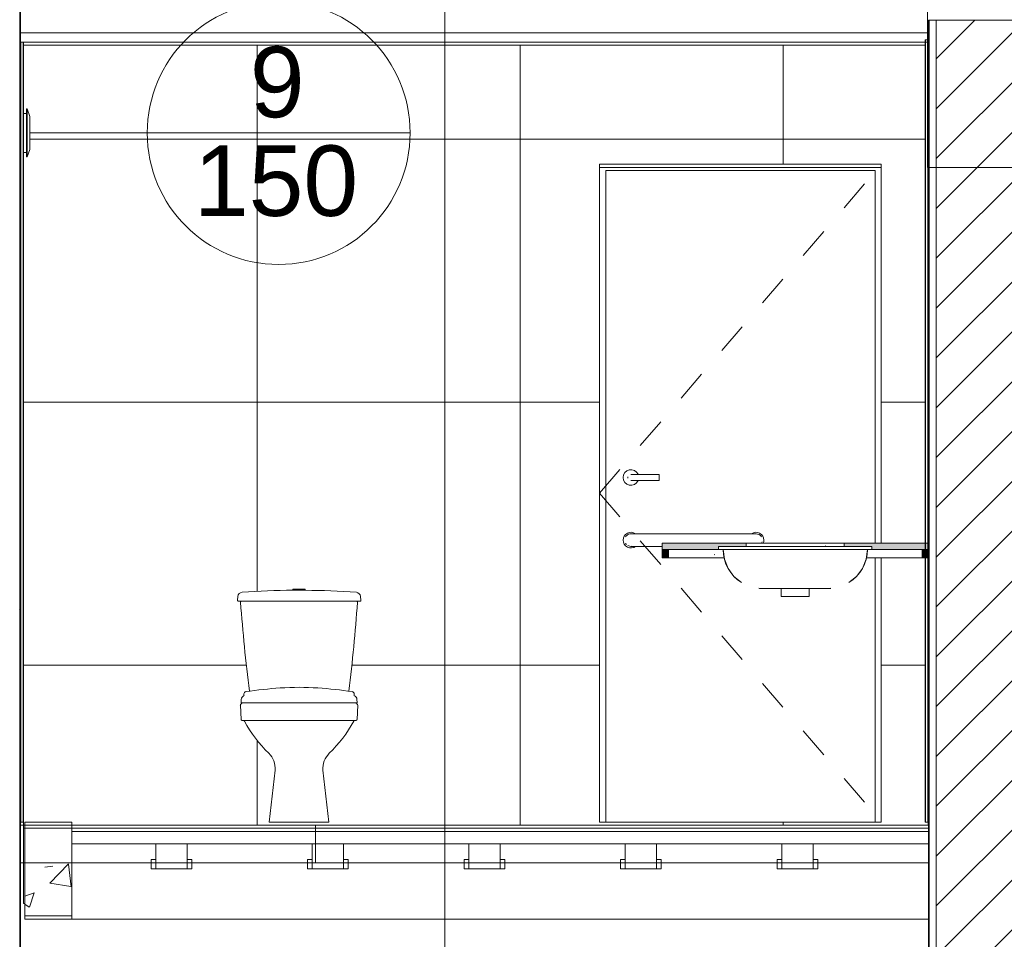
# Model space of a CAD drawing. Header units: metres. Extents: x 4.1 to 64.5, y -1.6 to 14.4.
# Tile 79 of 84: x 57.6 to 60.7, y 2.6 to 5.6. Entities that reach past the tile are written whole.
import ezdxf

# ---------------------------------------------------------------- set-up
doc = ezdxf.new("R2010")
doc.units = ezdxf.units.M
doc.linetypes.add('Center', pattern=[0.03175, 0.00635, -0.004763, 0.015875, -0.004763])
for name, color, linetype, lineweight in [('A-CLNG', 7, 'Continuous', 18), ('A-DOOR', 7, 'Continuous', 18), ('A-FLOR', 7, 'Continuous', 18), ('A-FLOR-MCUT', 7, 'Continuous', 18), ('A-WALL', 7, 'Continuous', 18), ('A-WALL-PATT', 7, 'Continuous', 18), ('G-ANNO-SYMB', 7, 'Continuous', 9), ('G-IMPT', 7, 'Continuous', 18), ('P-SANR-FIXT', 7, 'Continuous', 18), ('Q-CASE', 7, 'Continuous', 18), ('S-BEAM', 7, 'Continuous', 18)]:
    doc.layers.add(name, color=color, linetype=linetype, lineweight=lineweight)
doc.layers.add('M-HVAC-CDFF-IDEN', color=1, linetype='Continuous', lineweight=9, true_color=0xff0000)
doc.styles.add('Arial_1', font='arial.ttf', dxfattribs={"height": 0.225})
pattern_1 = [(50, (52.482, 6.033), (0.546555, -0.047815), [0.05715, -0.62865]), (355, (52.482, 6.033), (-0.105728, 0.573166), [0.04572, -0.50292]), (100.451, (52.528, 6.03), (0.440828, 0.525349), [0.04857, -0.53427]), (46.184, (52.482, 6.186), (0.813237, -0.12613), [0.08572, -0.94297]), (96.636, (52.55, 6.175), (0.712212, 0.742287), [0.07286, -0.80141]), (351.184, (52.482, 6.186), (0.712217, 0.742274), [0.06858, -0.75438]), (21, (52.558, 6.148), (0.454846, -0.306795), [0.05715, -0.62865]), (326, (52.558, 6.148), (0.185405, 0.55256), [0.04572, -0.50292]), (71.451, (52.596, 6.122), (0.640251, 0.245763), [0.04857, -0.53427]), (37.5, (52.482, 6.033), (0.009261, 0.2536672), [0.02515, -0.47168, 0.02515, -0.48539, -0.50483]), (37.5, (52.482, 6.033), (0.009261, 0.2536672), [-1.007, 0.02515, -0.47968]), (7.5, (52.482, 6.033), (0.200456, 0.300546), [0.02515, -0.26594, 0.02515, -0.46025, -0.19241]), (7.5, (52.482, 6.033), (0.200456, 0.300546), [-0.77648, 0.02515, -0.16726]), (327.5, (52.312, 6.033), (0.4067682, -0.0171882), [0.02515, -0.16535, 0.02515, -0.56921, -0.78867]), (327.5, (52.312, 6.033), (0.4067682, -0.0171882), [-0.78486, 0.02515, -0.76352]), (317.5, (52.236, 6.033), (0.444383, 0.0762794), [0.02515, -0.2225, 0.02515, -0.36957, -0.56007]), (317.5, (52.236, 6.033), (0.444383, 0.0762794), [-0.64237, 0.02515, -0.53492])]
pattern_2 = [(45, (52.482, 6.033), (-0.0795495, 0.0795495), []), (135, (52.482, 6.033), (-0.0795495, -0.0795495), [])]

# ---------------------------------------------------------------- blocks, each defined once
blk = doc.blocks.new('FP_49-Corte 7')
at = {"layer": 'Q-CASE', "color": 252, "true_color": 0x838383}
blk.add_line((67.6123, 3.9011), (67.6145, 3.9014), dxfattribs=at)
blk = doc.blocks.new('Paredes 15 - Paredes 6-6874455-Corte 7')
at = {"layer": 'A-WALL'}
for p, q in [((67.9396, 5.91), (67.9396, 5.11)), ((67.7919, 5.11), (66.8919, 5.11)), ((67.9396, 5.11), (68.4419, 5.11))]:
    blk.add_line(p, q, dxfattribs=at)
blk = doc.blocks.new('Bacia para Caixa Acoplada - P_750_Creme CR37_Acionamento Simples 6lpf-V48-Corte 7')
at = {"layer": 'P-SANR-FIXT'}
for p, q in [((65.9519, 3.763), (65.9119, 3.763)), ((65.9119, 3.763), (65.9119, 3.7599)), ((65.9519, 3.7599), (65.9519, 3.763)), ((65.7364, 3.74), (65.7352, 3.7283)), ((65.7382, 3.725), (65.7479, 3.725)), ((66.1155, 3.725), (65.7479, 3.725)), ((66.1155, 3.725), (66.1265, 3.725)), ((66.1295, 3.7283), (66.1283, 3.74)), ((65.7912, 3.4), (65.7509, 3.4)), ((66.0726, 3.4), (65.7912, 3.4)), ((66.1128, 3.4), (66.0725, 3.4)), ((65.7443, 3.3928), (65.7466, 3.3474)), ((66.1171, 3.3474), (66.1194, 3.3928)), ((65.7491, 3.3446), (66.1146, 3.3446)), ((65.8557, 3.186), (65.8367, 3.02)), ((66.0269, 3.02), (66.008, 3.186)), ((65.8367, 3.02), (66.0269, 3.02))]:
    blk.add_line(p, q, dxfattribs=at)
for centre, radius, start, end in [((65.7513, 3.7385), 0.015, 93.7064, 174), ((65.9322, 1.244), 2.516, 90.4615, 94.1444), ((65.932, 6.0581), 2.2982, 269.501, 270.499), ((65.9315, 1.244), 2.516, 85.8147, 89.5341), ((66.1134, 3.7384), 0.015, 6, 83.3063), ((65.7382, 3.728), 0.003, 174, 270), ((65.7479, 3.722), 0.003, 90, 184.3595), ((71.8334, 4.1859), 6.1062, 184.35949, 187.03826), ((60.6934, 4.1096), 5.439, 352.9038, 355.9108), ((66.1155, 3.722), 0.003, 355.9108, 90), ((66.1265, 3.728), 0.003, 270, 6), ((65.327, 3.8172), 0.5936, 314.8723, 315.1399), ((65.7515, 3.3945), 0.00555, 96.2084, 133.0211), ((65.7912, 3.415), 0.015, 252.3924, 270), ((66.0725, 3.415), 0.015, 270, 287.61), ((66.1122, 3.3945), 0.00555, 46.9789, 83.7916), ((66.5367, 3.8172), 0.5936, 224.8601, 225.1277), ((65.7492, 3.393), 0.005, 134.8711, 183.1652), ((66.1144, 3.393), 0.005, 356.8348, 45.1289), ((65.7496, 3.3476), 0.003, 183.613, 259.221), ((65.868, 4.0038), 0.6697, 259.7748, 260.3047), ((65.7546, 3.3406), 0.003, 28.0086, 80.3005), ((66.1334, 3.5464), 0.428, 208.5238, 225.8503), ((65.7303, 3.5464), 0.428, 314.1497, 331.4762), ((66.109, 3.3406), 0.003, 99.6995, 151.9914), ((65.9957, 4.0038), 0.6697, 279.6953, 280.2252), ((66.1141, 3.3476), 0.003, 280.779, 356.387), ((65.7862, 3.1899), 0.0696, 356.8063, 45.1937), ((66.0775, 3.1899), 0.0696, 134.8063, 183.1937)]:
    blk.add_arc(centre, radius, start, end, dxfattribs=at)
blk = doc.blocks.new('Assento para Bacia Sanitária - Assento para Bacia Sanitária-772276-Corte 7')
at = {"layer": 'P-SANR-FIXT'}
for p, q in [((56.4006, 0.2611), (56.4, 0.2513)), ((56.4093, 0.2792), (56.4093, 0.2743)), ((56.7616, 0.2743), (56.7616, 0.2792)), ((56.7709, 0.2513), (56.7703, 0.2611)), ((56.4004, 0.2508), (56.7704, 0.2508))]:
    blk.add_line(p, q, dxfattribs=at)
for centre, radius, start, end in [((56.417, 0.2788), 0.00765, 98.1639, 177.121), ((56.6289, -1.1988), 1.5003, 93.9546, 98.1639), ((56.5855, -0.5703), 0.8703, 86.0454, 93.9546), ((56.542, -1.1988), 1.5003, 81.8361, 86.0454), ((56.754, 0.2788), 0.00765, 2.879, 81.8361), ((56.4155, 0.2602), 0.0149, 110.8928, 176.5), ((56.4102, 0.2755), 0.00145, 233.4416, 268.8636), ((56.7608, 0.2755), 0.00145, 271.1364, 306.5584), ((56.7555, 0.2602), 0.0149, 3.5, 69.1072), ((56.4005, 0.2513), 0.0005, 175.9732, 270.0423), ((56.7704, 0.2513), 0.0005, 269.9577, 4.0268)]:
    blk.add_arc(centre, radius, start, end, dxfattribs=at)
blk = doc.blocks.new('Cuba Oval de Embutir - L_37_17_Branco Gelo GE17-V50-Corte 7')
at = {"layer": 'P-SANR-FIXT'}
for p, q in [((67.2721, 3.9), (67.2721, 3.89)), ((67.7618, 3.89), (67.7618, 3.9)), ((67.4057, 3.7659), (67.4006, 3.7663)), ((67.4719, 3.7659), (67.4719, 3.74)), ((67.5619, 3.74), (67.5619, 3.7659)), ((67.6308, 3.7661), (67.6282, 3.7659)), ((67.4719, 3.74), (67.5619, 3.74))]:
    blk.add_line(p, q, dxfattribs=at)
at = {"layer": 'P-SANR-FIXT', "flags": 128}
for points in [[(67.2721, 3.9), (67.2774, 3.9), (67.2932, 3.9), (67.3188, 3.9), (67.3531, 3.9), (67.3945, 3.9), (67.4413, 3.9), (67.4913, 3.9), (67.5425, 3.9), (67.5926, 3.9), (67.6394, 3.9), (67.6808, 3.9), (67.715, 3.9), (67.7406, 3.9), (67.7565, 3.9), (67.7618, 3.9)], [(67.7618, 3.89), (67.7565, 3.89), (67.7406, 3.89), (67.715, 3.89), (67.6808, 3.89), (67.6394, 3.89), (67.5926, 3.89), (67.5425, 3.89), (67.4913, 3.89), (67.4413, 3.89), (67.3945, 3.89), (67.3531, 3.89), (67.3188, 3.89), (67.2932, 3.89), (67.2774, 3.89), (67.2721, 3.89)], [(67.3458, 3.7842), (67.3212, 3.804), (67.3024, 3.8294), (67.2906, 3.8587), (67.2866, 3.89)], [(67.7473, 3.89), (67.7433, 3.8587), (67.7315, 3.8294)], [(67.7314, 3.8292), (67.7127, 3.804), (67.6881, 3.7842)]]:
    blk.add_lwpolyline(points, dxfattribs=at)
at = {"layer": 'P-SANR-FIXT'}
for centre, start, end in [((67.4108, 3.89), 180, 238.4354), ((67.6231, 3.89), 301.5646, 0), ((67.4108, 3.89), 265.3169, 267.6532), ((67.6231, 3.89), 272.3468, 273.5345)]:
    blk.add_arc(centre, 0.1242, start, end, dxfattribs=at)
for points, knots in [([(67.4057, 3.7659), (67.4057, 3.7659), (67.4057, 3.7659), (67.4057, 3.7659), (67.4057, 3.7659)], [-0.1308997, -0.1308997, -0.1308997, -0.1308997, -0.0981748, 0, 0, 0, 0]), ([(67.4105, 3.7659), (67.4092, 3.7659), (67.4072, 3.7659), (67.4064, 3.7659), (67.4061, 3.7659)], [-0.5235761, -0.5235761, -0.5235761, -0.5235761, -0.3926991, -0.2617994, -0.2617994, -0.2617994, -0.2617994]), ([(67.4473, 3.7659), (67.4449, 3.7659), (67.4358, 3.7659), (67.4226, 3.7659), (67.4142, 3.7659), (67.4112, 3.7659), (67.4105, 3.7659)], [-1.0471976, -1.0471976, -1.0471976, -1.0471976, -0.9817477, -0.7853982, -0.5890486, -0.5235988, -0.5235988, -0.5235988, -0.5235988]), ([(67.4797, 3.7659), (67.4738, 3.7659), (67.4623, 3.7659), (67.4521, 3.7659), (67.4473, 3.7659)], [-1.3089969, -1.3089969, -1.3089969, -1.3089969, -1.1780972, -1.0471977, -1.0471977, -1.0471977, -1.0471977]), ([(67.5542, 3.7659), (67.5512, 3.7659), (67.5391, 3.7659), (67.5169, 3.7659), (67.4948, 3.7659), (67.4827, 3.7659), (67.4797, 3.7659)], [-1.8325957, -1.8325957, -1.8325957, -1.8325957, -1.7671459, -1.5707963, -1.3744468, -1.3089969, -1.3089969, -1.3089969, -1.3089969]), ([(67.5866, 3.7659), (67.5818, 3.7659), (67.5715, 3.7659), (67.5601, 3.7659), (67.5542, 3.7659)], [-2.094395, -2.094395, -2.094395, -2.094395, -1.9634954, -1.8325957, -1.8325957, -1.8325957, -1.8325957]), ([(67.6234, 3.7659), (67.6227, 3.7659), (67.6196, 3.7659), (67.6113, 3.7659), (67.5981, 3.7659), (67.589, 3.7659), (67.5866, 3.7659)], [-2.6179939, -2.6179939, -2.6179939, -2.6179939, -2.552544, -2.3561945, -2.1598449, -2.0943951, -2.0943951, -2.0943951, -2.0943951]), ([(67.6278, 3.7659), (67.6275, 3.7659), (67.6267, 3.7659), (67.6247, 3.7659), (67.6234, 3.7659)], [-2.8797933, -2.8797933, -2.8797933, -2.8797933, -2.7488936, -2.6180165, -2.6180165, -2.6180165, -2.6180165]), ([(67.6282, 3.7659), (67.6282, 3.7659), (67.6282, 3.7659), (67.6282, 3.7659), (67.6282, 3.7659)], [-3.1415927, -3.1415927, -3.1415927, -3.1415927, -3.0434179, -3.010693, -3.010693, -3.010693, -3.010693])]:
    blk.add_open_spline(points, degree=3, knots=knots, dxfattribs=at)
blk = doc.blocks.new('Porta banheiros - P4- BANHEIROS madeira-V64-Corte 7')
at = {"layer": 'A-DOOR', "linetype": 'Center'}
for q in [(67.7919, 5.12), (67.7919, 3.02)]:
    blk.add_line((66.8919, 4.07), q, dxfattribs=at)
at = {"layer": 'A-DOOR'}
for p, q in [((66.9119, 3.02), (66.9119, 5.1)), ((66.9119, 5.1), (67.7719, 5.1)), ((67.7719, 5.1), (66.9119, 5.1)), ((66.9119, 5.1), (66.9119, 3.02)), ((67.7719, 3.91), (67.7719, 5.1)), ((67.7719, 3.91), (67.7719, 5.1)), ((67.0819, 4.13), (67.0119, 4.13)), ((67.0819, 4.12), (67.0819, 4.13)), ((67.0119, 4.11), (67.0819, 4.11)), ((67.0819, 4.11), (67.0819, 4.12)), ((67.3619, 3.94), (67.0219, 3.94)), ((67.0219, 3.9), (67.0919, 3.9)), ((67.7719, 3.02), (67.7719, 3.8632)), ((67.7719, 3.02), (67.7719, 3.8632))]:
    blk.add_line(p, q, dxfattribs=at)
at = {"layer": 'A-DOOR', "flags": 128}
for points in [[(67.0119, 4.13), (67.0111, 4.13), (67.0103, 4.13), (67.0095, 4.13), (67.0088, 4.13), (67.008, 4.13), (67.0072, 4.13), (67.0064, 4.13), (67.0057, 4.13), (67.0049, 4.13), (67.0042, 4.13), (67.0034, 4.13), (67.0027, 4.13), (67.002, 4.13), (67.0013, 4.13), (67.0006, 4.13), (67, 4.13), (66.9994, 4.13), (66.9988, 4.13), (66.9982, 4.13), (66.9976, 4.13), (66.997, 4.13), (66.9965, 4.13), (66.996, 4.13), (66.9956, 4.13), (66.9951, 4.13), (66.9947, 4.13), (66.9943, 4.13), (66.9939, 4.13), (66.9936, 4.13), (66.9933, 4.13), (66.993, 4.13), (66.9928, 4.13), (66.9926, 4.13), (66.9924, 4.13), (66.9922, 4.13), (66.9921, 4.13), (66.992, 4.13), (66.992, 4.13), (66.9919, 4.13)], [(66.9919, 4.11), (66.992, 4.11), (66.992, 4.11), (66.9921, 4.11), (66.9922, 4.11), (66.9923, 4.11), (66.9925, 4.11), (66.9927, 4.11), (66.993, 4.11), (66.9932, 4.11), (66.9935, 4.11), (66.9938, 4.11), (66.9942, 4.11), (66.9946, 4.11), (66.995, 4.11), (66.9954, 4.11), (66.9959, 4.11), (66.9964, 4.11), (66.9969, 4.11), (66.9974, 4.11), (66.998, 4.11), (66.9986, 4.11), (66.9992, 4.11), (66.9998, 4.11), (67.0005, 4.11), (67.0011, 4.11), (67.0018, 4.11), (67.0025, 4.11), (67.0032, 4.11), (67.004, 4.11), (67.0047, 4.11), (67.0054, 4.11), (67.0062, 4.11), (67.007, 4.11), (67.0078, 4.11), (67.0085, 4.11), (67.0093, 4.11), (67.0101, 4.11), (67.0109, 4.11), (67.0117, 4.11), (67.0119, 4.11)], [(67.0219, 3.94), (67.0207, 3.94), (67.0195, 3.94), (67.0184, 3.94), (67.0172, 3.94), (67.016, 3.94), (67.0148, 3.94), (67.0137, 3.94), (67.0125, 3.94), (67.0114, 3.94), (67.0103, 3.94), (67.0092, 3.94), (67.0081, 3.94), (67.007, 3.94), (67.006, 3.94), (67.005, 3.94), (67.004, 3.94), (67.0031, 3.94), (67.0022, 3.94), (67.0013, 3.94), (67.0004, 3.94), (66.9996, 3.94), (66.9988, 3.94), (66.9981, 3.94), (66.9974, 3.94), (66.9967, 3.94), (66.9961, 3.94), (66.9955, 3.94), (66.9949, 3.94), (66.9944, 3.94), (66.994, 3.94), (66.9936, 3.94), (66.9932, 3.94), (66.9929, 3.94), (66.9926, 3.94), (66.9924, 3.94), (66.9922, 3.94), (66.9921, 3.94), (66.992, 3.94), (66.9919, 3.94), (66.9919, 3.94)], [(67.3919, 3.94), (67.3919, 3.94), (67.3918, 3.94), (67.3917, 3.94), (67.3916, 3.94), (67.3913, 3.94), (67.3911, 3.94), (67.3908, 3.94), (67.3904, 3.94), (67.39, 3.94), (67.3896, 3.94), (67.3891, 3.94), (67.3886, 3.94), (67.388, 3.94), (67.3874, 3.94), (67.3867, 3.94), (67.386, 3.94), (67.3853, 3.94), (67.3845, 3.94), (67.3837, 3.94), (67.3828, 3.94), (67.382, 3.94), (67.3811, 3.94), (67.3801, 3.94), (67.3791, 3.94), (67.3782, 3.94), (67.3771, 3.94), (67.3761, 3.94), (67.375, 3.94), (67.3739, 3.94), (67.3728, 3.94), (67.3717, 3.94), (67.3705, 3.94), (67.3694, 3.94), (67.3682, 3.94), (67.367, 3.94), (67.3659, 3.94), (67.3647, 3.94), (67.3635, 3.94), (67.3623, 3.94), (67.3619, 3.94)], [(66.9919, 3.9), (66.992, 3.9), (66.992, 3.9), (66.9922, 3.9), (66.9923, 3.9), (66.9925, 3.9), (66.9928, 3.9), (66.9931, 3.9), (66.9935, 3.9), (66.9939, 3.9), (66.9943, 3.9), (66.9948, 3.9), (66.9953, 3.9), (66.9959, 3.9), (66.9965, 3.9), (66.9972, 3.9), (66.9979, 3.9), (66.9986, 3.9), (66.9994, 3.9), (67.0002, 3.9), (67.001, 3.9), (67.0019, 3.9), (67.0028, 3.9), (67.0038, 3.9), (67.0047, 3.9), (67.0057, 3.9), (67.0068, 3.9), (67.0078, 3.9), (67.0089, 3.9), (67.01, 3.9), (67.0111, 3.9), (67.0122, 3.9), (67.0133, 3.9), (67.0145, 3.9), (67.0157, 3.9), (67.0168, 3.9), (67.018, 3.9), (67.0192, 3.9), (67.0204, 3.9), (67.0216, 3.9), (67.0219, 3.9)]]:
    blk.add_lwpolyline(points, dxfattribs=at)
at = {"layer": 'A-DOOR'}
for centre, radius, start, end in [((66.9919, 4.12), 0.025, 23.748, 180), ((66.9919, 4.12), 0.01, 165, 180), ((66.9919, 4.12), 0.025, 180, 336.2194), ((66.9919, 4.12), 0.01, 180, 195), ((66.9919, 3.92), 0.025, 53.7209, 180), ((66.9919, 3.92), 0.02, 137.4274, 150), ((66.9919, 3.92), 0.02, 86.7168, 135), ((67.3919, 3.92), 0.025, 0, 126.2791), ((67.3919, 3.92), 0.02, 30, 93.2832), ((66.9919, 3.92), 0.025, 180, 306.9829), ((66.9919, 3.92), 0.02, 210, 225), ((66.9919, 3.92), 0.02, 240, 279.0015), ((67.3919, 3.92), 0.02, 330, 345), ((67.3919, 3.92), 0.025, 336.2194, 0)]:
    blk.add_arc(centre, radius, start, end, dxfattribs=at)
blk = doc.blocks.new('4 GRE - ESCOLA DE CINEMA E AUDIOVISUAL CINE REX R07_rvt-2-Corte 7')
at = {"layer": 'A-WALL-PATT', "true_color": 0x808080}
h = blk.add_hatch(dxfattribs=at)
h.set_pattern_fill('FP_19', color=8, style=0, pattern_type=2)
h.set_pattern_definition(pattern_1)
h.paths.add_polyline_path([(65.0394, -0.6402), (65.0419, -0.6402), (65.0419, 8.6), (65.0394, 8.6), (65.0394, 0.3133)])
h = blk.add_hatch(dxfattribs=at)
h.set_pattern_fill('FP_19', color=8, style=0, pattern_type=2)
h.set_pattern_definition(pattern_1)
h.paths.add_polyline_path([(67.9451, -0.6402), (67.9451, 5.58), (67.9426, 5.58), (67.9426, -0.6402)])
h = blk.add_hatch(dxfattribs=at)
h.set_pattern_fill('FP_20', color=8, style=0, pattern_type=2)
h.set_pattern_definition([(45, (52.482, 6.033), (-0.0795495, 0.0795495), [])])
h.paths.add_polyline_path([(67.9676, -0.6402), (68.4176, -0.6402), (68.4176, 5.58), (67.9676, 5.58), (67.9676, 0.3133)])
at = {"layer": 'A-WALL-PATT'}
h = blk.add_hatch(dxfattribs=at)
h.set_pattern_fill('FP_24', color=256, style=0, pattern_type=2)
h.set_pattern_definition(pattern_2)
h.paths.add_polyline_path([(65.0434, 3.02), (65.0434, 5.51), (65.0419, 5.51), (65.0419, 3.02)])
h = blk.add_hatch(dxfattribs=at)
h.set_pattern_fill('FP_24', color=256, style=0, pattern_type=2)
h.set_pattern_definition(pattern_2)
h.paths.add_polyline_path([(65.0519, 3.02), (65.0519, 5.51), (65.0504, 5.51), (65.0504, 3.02)])
h = blk.add_hatch(dxfattribs=at)
h.set_pattern_fill('FP_24', color=256, style=0, pattern_type=2)
h.set_pattern_definition(pattern_2)
h.paths.add_polyline_path([(67.9334, 3.02), (67.9334, 5.5175), (67.9319, 5.5175), (67.9319, 3.02)])
h = blk.add_hatch(dxfattribs=at)
h.set_pattern_fill('FP_24', color=256, style=0, pattern_type=2)
h.set_pattern_definition(pattern_2)
h.paths.add_polyline_path([(67.9419, 3.02), (67.9419, 5.5175), (67.9404, 5.5175), (67.9404, 3.02)])
at = {"layer": 'A-WALL-PATT', "true_color": 0xf5f5f5}
h = blk.add_hatch(dxfattribs=at)
h.set_pattern_fill('FP_25', style=0, pattern_type=2)
h.set_pattern_definition([(0, (65.047, 0.16), (0, 0.84), []), (90, (65.047, 0.16), (-0.84, 5e-17), [])])
h.paths.add_polyline_path([(65.0555, 2.76), (65.0555, 2.89), (65.0519, 2.89), (65.0519, 2.76)])
h.paths.add_polyline_path([(65.0519, 3.01), (65.0561, 3.01), (65.0561, 3.02), (65.2061, 3.02), (65.2061, 3.01), (67.9419, 3.01), (67.9419, 3.02), (67.9319, 3.02), (67.9319, 3.8632), (67.7919, 3.8632), (67.7919, 3.02), (66.8919, 3.02), (66.8919, 5.12), (67.7919, 5.12), (67.7919, 3.91), (67.9319, 3.91), (67.9319, 5.5004), (65.0519, 5.5004), (65.0519, 5.2825), (65.0608, 5.2825), (65.0608, 5.2965), (65.0628, 5.2965), (65.0718, 5.2725), (65.0718, 5.1675), (65.0628, 5.1435), (65.0608, 5.1435), (65.0608, 5.1575), (65.0519, 5.1575), (65.0519, 3.02)])
h.paths.add_polyline_path([(66.0269, 3.02), (65.8367, 3.02), (65.8557, 3.186), (65.8549, 3.2007), (65.8512, 3.2149), (65.8445, 3.2279), (65.8352, 3.2393), (65.7912, 3.2895), (65.7558, 3.3434), (65.7482, 3.3456), (65.7466, 3.3474), (65.7443, 3.3928), (65.7469, 3.3977), (65.7509, 3.4), (65.7469, 3.4008), (65.7465, 3.4013), (65.7474, 3.412), (65.749, 3.4175), (65.7536, 3.4225), (65.7558, 3.4243), (65.7566, 3.4312), (65.7591, 3.4351), (65.7624, 3.4364), (65.7735, 3.4378), (65.7586, 3.5672), (65.7449, 3.7218), (65.7469, 3.725), (65.7372, 3.7257), (65.7354, 3.7269), (65.7352, 3.7283), (65.7372, 3.7434), (65.741, 3.7493), (65.7469, 3.7528), (65.7504, 3.7534), (65.8311, 3.758), (65.9119, 3.7599), (65.9119, 3.763), (65.9519, 3.763), (65.9519, 3.7599), (66.0336, 3.7579), (66.1185, 3.7525), (66.124, 3.7489), (66.1276, 3.7433), (66.1283, 3.74), (66.1293, 3.7269), (66.1261, 3.725), (66.1155, 3.725), (66.1185, 3.7218), (66.1052, 3.5672), (66.0904, 3.4378), (66.1048, 3.4351), (66.1061, 3.4339), (66.1081, 3.4292), (66.1081, 3.4236), (66.1129, 3.4203), (66.1149, 3.4175), (66.1169, 3.4095), (66.1168, 3.4008), (66.1128, 3.4), (66.117, 3.3976), (66.1194, 3.3928), (66.1169, 3.3473), (66.1146, 3.3446), (66.1068, 3.3426), (66.1052, 3.3402), (66.0713, 3.2877), (66.0192, 3.2279), (66.0125, 3.2149), (66.0087, 3.2007), (66.008, 3.186), (66.0094, 3.1737)])
at = {"layer": 'Q-CASE', "lineweight": 5, "true_color": 0xafafaf}
h = blk.add_hatch(color=253, dxfattribs=at)
h.paths.add_polyline_path([(67.9219, 3.89), (67.9419, 3.89), (67.9419, 3.91), (67.6736, 3.91), (67.6736, 3.9), (67.7618, 3.9), (67.7618, 3.89), (67.8312, 3.89)])
h.paths.add_polyline_path([(67.1119, 3.89), (67.2721, 3.89), (67.2721, 3.9), (67.3603, 3.9), (67.3595, 3.91), (67.0919, 3.91), (67.0919, 3.89)])
for points in [[(67.0919, 3.8632), (67.1119, 3.8632), (67.1119, 3.89), (67.0919, 3.89), (67.0919, 3.8888)], [(67.9219, 3.8632), (67.9419, 3.8632), (67.9419, 3.89), (67.9219, 3.89), (67.9219, 3.8888)]]:
    blk.add_hatch(color=253, dxfattribs=at).paths.add_polyline_path(points)
at = {"layer": 'Q-CASE', "true_color": 0x808080}
h = blk.add_hatch(dxfattribs=at)
h.set_pattern_fill('FP_22', color=8, style=0, pattern_type=2)
h.set_pattern_definition([(50, (52.482, 6.033), (0.273274, -0.0239114), [0.02857, -0.31432]), (355, (52.482, 6.033), (-0.0528634, 0.286588), [0.02286, -0.25146]), (100.451, (52.505, 6.032), (0.220418, 0.2626804), [0.02429, -0.26714]), (46.184, (52.482, 6.11), (0.4066185, -0.0630575), [0.04286, -0.47149]), (96.636, (52.516, 6.104), (0.356107, 0.371139), [0.03643, -0.4007]), (351.184, (52.482, 6.11), (0.356108, 0.371137), [0.03429, -0.37719]), (21, (52.52, 6.091), (0.2274184, -0.1533992), [0.02857, -0.31432]), (326, (52.52, 6.091), (0.092705, 0.276284), [0.02286, -0.25146]), (71.451, (52.539, 6.078), (0.3201318, 0.1228847), [0.02429, -0.26714]), (37.5, (52.482, 6.033), (0.0046375, 0.12683267), [0.00251, -0.2459, 0.00251, -0.25276, -0.25241]), (37.5, (52.482, 6.033), (0.0046375, 0.12683267), [-0.50368, 0.00251, -0.2499]), (7.5, (52.482, 6.033), (0.1002335, 0.1502687), [0.00251, -0.14303, 0.00251, -0.24018, -0.0962]), (7.5, (52.482, 6.033), (0.1002335, 0.1502687), [-0.38824, 0.00251, -0.09369]), (327.5, (52.397, 6.033), (0.2033841, -0.0085941), [0.00251, -0.09274, 0.00251, -0.29467, -0.39433]), (327.5, (52.397, 6.033), (0.2033841, -0.0085941), [-0.39243, 0.00251, -0.39182]), (317.5, (52.359, 6.033), (0.2221916, 0.0381397), [0.00251, -0.12131, 0.00251, -0.19484, -0.28003]), (317.5, (52.359, 6.033), (0.2221916, 0.0381397), [-0.32118, 0.00251, -0.27752])])
h.paths.add_polyline_path([(67.7439, 3.8632), (67.9219, 3.8632), (67.9219, 3.89), (67.7473, 3.89), (67.744, 3.8641)])
h.paths.add_polyline_path([(67.1451, 3.8632), (67.29, 3.8632), (67.2866, 3.89), (67.1119, 3.89), (67.1119, 3.8632)])
at = {"layer": 'S-BEAM'}
h = blk.add_hatch(dxfattribs=at)
h.set_pattern_fill('FP_19', color=256, style=0, pattern_type=2)
h.set_pattern_definition(pattern_1)
h.paths.add_polyline_path([(65.2061, 2.72), (65.2061, 3.02), (65.0561, 3.02), (65.0561, 2.72)])
at = {"layer": 'A-CLNG'}
for p, q in [((67.9426, 5.54), (65.0419, 5.54)), ((65.0419, 5.54), (65.0419, 5.51)), ((67.9426, 5.51), (67.9426, 5.54)), ((65.0419, 5.51), (67.9426, 5.51))]:
    blk.add_line(p, q, dxfattribs=at)
at = {"layer": 'A-FLOR'}
for p, q in [((65.0419, 3.01), (65.0519, 3.01)), ((65.9848, 3.01), (65.0519, 3.01)), ((65.0519, 3.01), (65.0519, 2.89)), ((67.9426, 3.01), (65.9848, 3.01)), ((65.9848, 3.01), (65.9848, 2.89)), ((65.9848, 2.89), (65.9848, 3.01)), ((67.9426, 2.89), (67.9426, 3.01)), ((65.0519, 2.89), (65.0419, 2.89)), ((65.0519, 2.89), (65.9848, 2.89)), ((65.9848, 2.89), (67.9426, 2.89))]:
    blk.add_line(p, q, dxfattribs=at)
at = {"layer": 'A-FLOR-MCUT'}
for p, q in [((65.9848, 3), (65.0519, 3)), ((67.9426, 3), (65.9848, 3))]:
    blk.add_line(p, q, dxfattribs=at)
at = {"layer": 'A-WALL'}
for p, q in [((65.0394, 8.6), (65.0394, -0.6402)), ((65.0419, -0.6402), (65.0419, 8.6)), ((68.4426, 5.58), (67.9426, 5.58)), ((67.9426, 5.58), (67.9426, -0.6402)), ((67.9451, -0.6402), (67.9451, 5.58)), ((67.9676, -0.6402), (67.9676, 5.58)), ((65.0519, 5.51), (65.0419, 5.51)), ((65.0419, 5.51), (65.0419, 3.02)), ((65.0434, 5.51), (65.0434, 3.02)), ((65.0504, 5.51), (65.0504, 3.02)), ((65.0519, 3.02), (65.0519, 5.51)), ((67.9419, 5.5175), (67.9319, 5.5175)), ((67.9319, 5.5175), (67.9319, 3.02)), ((67.9334, 5.5175), (67.9334, 3.02)), ((67.9404, 5.5175), (67.9404, 3.02)), ((67.9419, 3.02), (67.9419, 5.5175)), ((67.9319, 5.5004), (65.0519, 5.5004)), ((66.8919, 3.02), (66.8919, 5.12)), ((66.8919, 5.12), (67.7919, 5.12)), ((67.7919, 5.12), (67.7919, 3.91)), ((67.7919, 3.8632), (67.7919, 3.02)), ((65.0419, 3.02), (65.0519, 3.02)), ((65.0519, 3.02), (65.0519, 3.01)), ((67.7919, 3.02), (66.8919, 3.02)), ((67.9319, 3.02), (67.9419, 3.02)), ((67.9419, 3.01), (67.9419, 3.02)), ((65.0519, 2.89), (65.0519, 2.76)), ((65.0519, 2.76), (65.0555, 2.76))]:
    blk.add_line(p, q, dxfattribs=at)
at = {"layer": 'Q-CASE'}
for p, q in [((67.3603, 3.91), (67.0919, 3.91)), ((67.0919, 3.91), (67.0919, 3.89)), ((67.3603, 3.9), (67.3603, 3.91)), ((67.9419, 3.91), (67.6736, 3.91)), ((67.6736, 3.91), (67.6736, 3.9)), ((67.9419, 3.89), (67.9419, 3.91)), ((67.1119, 3.89), (67.0919, 3.89)), ((67.0919, 3.89), (67.0919, 3.8632)), ((67.0919, 3.89), (67.2721, 3.89)), ((67.1119, 3.8632), (67.1119, 3.89)), ((67.7618, 3.89), (67.9419, 3.89)), ((67.9419, 3.89), (67.9219, 3.89)), ((67.9219, 3.89), (67.9219, 3.8632)), ((67.9419, 3.8632), (67.9419, 3.89)), ((67.0919, 3.8632), (67.1119, 3.8632)), ((67.29, 3.8632), (67.1119, 3.8632)), ((67.9219, 3.8632), (67.7439, 3.8632)), ((67.9219, 3.8632), (67.9419, 3.8632))]:
    blk.add_line(p, q, dxfattribs=at)
blk.add_open_spline([(67.3603, 3.91), (67.3693, 3.91), (67.3907, 3.91), (67.4283, 3.91), (67.4717, 3.91), (67.5169, 3.91), (67.5622, 3.91), (67.6055, 3.91), (67.6432, 3.91), (67.6646, 3.91), (67.6736, 3.91)], degree=3, knots=[0.815875, 0.815875, 0.815875, 0.815875, 0.981748, 1.178097, 1.374447, 1.570796, 1.767146, 1.963495, 2.159845, 2.325718, 2.325718, 2.325718, 2.325718], dxfattribs=at)
at = {"layer": 'S-BEAM'}
for p, q in [((65.2061, 3.02), (65.0561, 3.02)), ((65.0561, 3.02), (65.0561, 2.72)), ((65.2061, 2.72), (65.2061, 3.02)), ((65.0561, 2.72), (65.2061, 2.72))]:
    blk.add_line(p, q, dxfattribs=at)
at = {"layer": 'A-DOOR', "lineweight": 18}
blk.add_blockref('Porta banheiros - P4- BANHEIROS madeira-V64-Corte 7', (0, 0), dxfattribs=at)
blk.add_blockref('Porta banheiros - P4- BANHEIROS madeira-V64-Corte 7', (0, 0), dxfattribs=at)
at = {"layer": 'A-WALL', "lineweight": 18}
blk.add_blockref('Paredes 15 - Paredes 6-6874455-Corte 7', (0, 0), dxfattribs=at)
at = {"layer": 'P-SANR-FIXT', "lineweight": 18}
for name, p in [('Cuba Oval de Embutir - L_37_17_Branco Gelo GE17-V50-Corte 7', (0, 0)), ('Bacia para Caixa Acoplada - P_750_Creme CR37_Acionamento Simples 6lpf-V48-Corte 7', (0, 0)), ('Assento para Bacia Sanitária - Assento para Bacia Sanitária-772276-Corte 7', (9.3465, 3.15))]:
    blk.add_blockref(name, p, dxfattribs=at)
at = {"layer": 'Q-CASE'}
blk.add_blockref('FP_49-Corte 7', (0, 0), dxfattribs=at)
blk = doc.blocks.new('Family - V142-298951-Corte 7')
at = {"layer": 'S-BEAM'}
blk.add_line((65.2055, 2.71), (67.9426, 2.71), dxfattribs=at)
blk = doc.blocks.new('Family - L111-298971-Corte 7')
at = {"layer": 'A-FLOR'}
for p, q in [((67.9426, 2.99), (65.2055, 2.99)), ((65.2055, 2.99), (65.2055, 2.95)), ((67.9426, 2.95), (67.9426, 2.99)), ((65.2055, 2.95), (67.9426, 2.95)), ((65.5741, 2.95), (65.4741, 2.95)), ((65.4741, 2.95), (65.4741, 2.937)), ((65.4741, 2.937), (65.4741, 2.87)), ((65.5741, 2.883), (65.5741, 2.95)), ((66.0741, 2.95), (65.9741, 2.95)), ((65.9741, 2.95), (65.9741, 2.937)), ((65.9741, 2.937), (65.9741, 2.87)), ((66.0741, 2.883), (66.0741, 2.95)), ((66.5741, 2.95), (66.4741, 2.95)), ((66.4741, 2.95), (66.4741, 2.937)), ((66.4741, 2.937), (66.4741, 2.87)), ((66.5741, 2.883), (66.5741, 2.95)), ((67.0741, 2.95), (66.9741, 2.95)), ((66.9741, 2.95), (66.9741, 2.937)), ((66.9741, 2.937), (66.9741, 2.87)), ((67.0741, 2.883), (67.0741, 2.95)), ((67.5741, 2.95), (67.4741, 2.95)), ((67.4741, 2.95), (67.4741, 2.937)), ((67.4741, 2.937), (67.4741, 2.87)), ((67.5741, 2.883), (67.5741, 2.95)), ((65.4741, 2.9), (65.4591, 2.9)), ((65.4591, 2.9), (65.4591, 2.8951)), ((65.4591, 2.8951), (65.4591, 2.87)), ((65.4741, 2.8749), (65.4741, 2.9)), ((65.5891, 2.9), (65.5741, 2.9)), ((65.5741, 2.9), (65.5741, 2.8951)), ((65.5741, 2.8951), (65.5741, 2.87)), ((65.5891, 2.8749), (65.5891, 2.9)), ((65.9741, 2.9), (65.9591, 2.9)), ((65.9591, 2.9), (65.9591, 2.8951)), ((65.9591, 2.8951), (65.9591, 2.87)), ((65.9741, 2.8749), (65.9741, 2.9)), ((66.0891, 2.9), (66.0741, 2.9)), ((66.0741, 2.9), (66.0741, 2.8951)), ((66.0741, 2.8951), (66.0741, 2.87)), ((66.0891, 2.8749), (66.0891, 2.9)), ((66.4741, 2.9), (66.4591, 2.9)), ((66.4591, 2.9), (66.4591, 2.8951)), ((66.4591, 2.8951), (66.4591, 2.87)), ((66.4741, 2.8749), (66.4741, 2.9)), ((66.5891, 2.9), (66.5741, 2.9)), ((66.5741, 2.9), (66.5741, 2.8951)), ((66.5741, 2.8951), (66.5741, 2.87)), ((66.5891, 2.8749), (66.5891, 2.9)), ((66.9741, 2.9), (66.9591, 2.9)), ((66.9591, 2.9), (66.9591, 2.8951)), ((66.9591, 2.8951), (66.9591, 2.87)), ((66.9741, 2.8749), (66.9741, 2.9)), ((67.0891, 2.9), (67.0741, 2.9)), ((67.0741, 2.9), (67.0741, 2.8951)), ((67.0741, 2.8951), (67.0741, 2.87)), ((67.0891, 2.8749), (67.0891, 2.9)), ((67.4741, 2.9), (67.4591, 2.9)), ((67.4591, 2.9), (67.4591, 2.8951)), ((67.4591, 2.8951), (67.4591, 2.87)), ((67.4741, 2.8749), (67.4741, 2.9)), ((67.5891, 2.9), (67.5741, 2.9)), ((67.5741, 2.9), (67.5741, 2.8951)), ((67.5741, 2.8951), (67.5741, 2.87)), ((67.5891, 2.8749), (67.5891, 2.9)), ((65.4591, 2.87), (65.4741, 2.87)), ((65.4741, 2.87), (65.4741, 2.8749)), ((65.4741, 2.87), (65.5741, 2.87)), ((65.5741, 2.87), (65.5741, 2.883)), ((65.5741, 2.87), (65.5891, 2.87)), ((65.5891, 2.87), (65.5891, 2.8749)), ((65.9591, 2.87), (65.9741, 2.87)), ((65.9741, 2.87), (65.9741, 2.8749)), ((65.9741, 2.87), (66.0741, 2.87)), ((66.0741, 2.87), (66.0741, 2.883)), ((66.0741, 2.87), (66.0891, 2.87)), ((66.0891, 2.87), (66.0891, 2.8749)), ((66.4591, 2.87), (66.4741, 2.87)), ((66.4741, 2.87), (66.4741, 2.8749)), ((66.4741, 2.87), (66.5741, 2.87)), ((66.5741, 2.87), (66.5741, 2.883)), ((66.5741, 2.87), (66.5891, 2.87)), ((66.5891, 2.87), (66.5891, 2.8749)), ((66.9591, 2.87), (66.9741, 2.87)), ((66.9741, 2.87), (66.9741, 2.8749)), ((66.9741, 2.87), (67.0741, 2.87)), ((67.0741, 2.87), (67.0741, 2.883)), ((67.0741, 2.87), (67.0891, 2.87)), ((67.0891, 2.87), (67.0891, 2.8749)), ((67.4591, 2.87), (67.4741, 2.87)), ((67.4741, 2.87), (67.4741, 2.8749)), ((67.4741, 2.87), (67.5741, 2.87)), ((67.5741, 2.87), (67.5741, 2.883)), ((67.5741, 2.87), (67.5891, 2.87)), ((67.5891, 2.87), (67.5891, 2.8749))]:
    blk.add_line(p, q, dxfattribs=at)
blk = doc.blocks.new('Family - V112-299336-Corte 7')
at = {"layer": 'S-BEAM'}
for p, q in [((65.2055, 3.01), (65.0555, 3.01)), ((65.0555, 3.01), (65.0555, 2.71)), ((65.2055, 2.71), (65.2055, 3.01)), ((65.0555, 2.71), (65.2055, 2.71))]:
    blk.add_line(p, q, dxfattribs=at)
blk = doc.blocks.new('ESTRUTURAL CINE REX _011_IFC-2-Corte 7')
at = {"layer": 'A-FLOR', "lineweight": 18}
blk.add_blockref('Family - L111-298971-Corte 7', (0, 0), dxfattribs=at)
at = {"layer": 'S-BEAM', "lineweight": 18}
for name in ['Family - V112-299336-Corte 7', 'Family - V142-298951-Corte 7']:
    blk.add_blockref(name, (0, 0), dxfattribs=at)
blk = doc.blocks.new('GRELHA AR-AG 225x125 - TROX_AR-AG_225x125_dxf_QMODEL_9cd29c6e_c072_40e3_8738_8a6232d45915-904924-Corte 7')
at = {"layer": 'G-IMPT', "color": 1, "true_color": 0xff0000}
for p, q in [((65.0608, 5.1435), (65.0608, 5.2965)), ((65.0628, 5.2965), (65.0608, 5.2965)), ((65.0718, 5.2725), (65.0628, 5.2965)), ((65.0628, 5.1435), (65.0628, 5.2965)), ((65.0608, 5.2825), (65.0519, 5.2825)), ((65.0718, 5.1675), (65.0718, 5.2725)), ((65.0718, 5.1675), (65.0628, 5.1435)), ((65.0608, 5.1575), (65.0519, 5.1575)), ((65.0628, 5.1435), (65.0608, 5.1435))]:
    blk.add_line(p, q, dxfattribs=at)
blk = doc.blocks.new('GRELHA AR-AG 225x125 - TROX_AR-AG_225x125_dxf-904923-Corte 7')
blk.add_blockref('GRELHA AR-AG 225x125 - TROX_AR-AG_225x125_dxf_QMODEL_9cd29c6e_c072_40e3_8738_8a6232d45915-904924-Corte 7', (0, 0))
blk = doc.blocks.new('GRELHA AR-AG 225x125 - GRELHA AR-AG 225x125-905334-Corte 7')
blk.add_blockref('GRELHA AR-AG 225x125 - TROX_AR-AG_225x125_dxf-904923-Corte 7', (0, 0))
blk = doc.blocks.new('M_Identificador de terminal de ar_BTS - Em caixas-852561-Corte 7')
at = {"layer": 'M-HVAC-CDFF-IDEN'}
blk.add_line((69.8365, 7.738), (70.6765, 7.738), dxfattribs=at)
blk.add_circle((70.2565, 7.738), 0.42, dxfattribs=at)

msp = doc.modelspace()

# ---------------------------------------------------------------- linework, layer by layer
at = {"layer": 'G-ANNO-SYMB'}
msp.add_line((58.9269, 13.3028), (58.9269, -0.8098), dxfattribs=at)
at = {"layer": 'M-HVAC-CDFF-IDEN'}
msp.add_line((57.6012, 5.22), (57.9762, 5.22), dxfattribs=at)

# ---------------------------------------------------------------- block references
at = {"lineweight": 5}
for name in ['4 GRE - ESCOLA DE CINEMA E AUDIOVISUAL CINE REX R07_rvt-2-Corte 7', 'ESTRUTURAL CINE REX _011_IFC-2-Corte 7']:
    msp.add_blockref(name, (-7.4707, 0), dxfattribs=at)
at = {"layer": 'G-IMPT', "color": 1, "true_color": 0xff0000}
msp.add_blockref('GRELHA AR-AG 225x125 - GRELHA AR-AG 225x125-905334-Corte 7', (-7.4707, 0), dxfattribs=at)
at = {"layer": 'M-HVAC-CDFF-IDEN'}
msp.add_blockref('M_Identificador de terminal de ar_BTS - Em caixas-852561-Corte 7', (-11.8604, -2.518), dxfattribs=at)

# ---------------------------------------------------------------- texts
at = {"layer": 'M-HVAC-CDFF-IDEN', "color": 7, "char_height": 0.225, "attachment_point": 1, "style": 'Arial_1'}
for s, insert, width in [('9', (58.304, 5.4951), 0.216456), ('150', (58.1255, 5.1801), 0.649367)]:
    msp.add_mtext(s, dxfattribs=dict(at, insert=insert, width=width))

doc.saveas('drawing.dxf')
